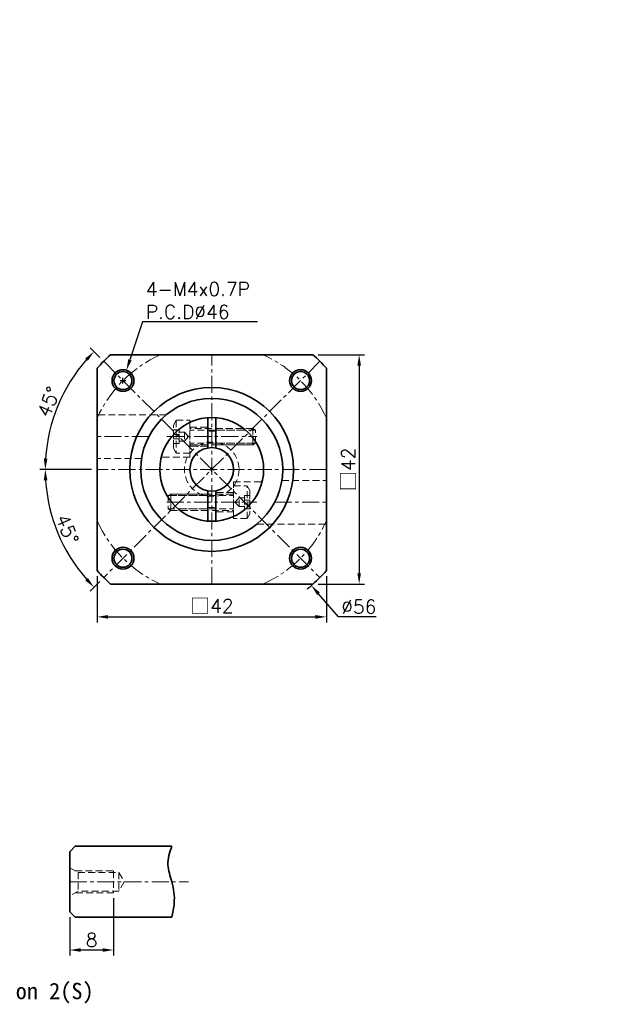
# Model space of a CAD drawing. Header units: millimetres. Extents: x -189 to 775, y -31 to 500.
# Tile 2 of 2: x 9 to 116, y -31 to 149. Entities that reach past the tile are written whole.
import ezdxf

# ---------------------------------------------------------------- set-up
doc = ezdxf.new("R2010")
doc.units = ezdxf.units.MM
doc.header["$LTSCALE"] = 2.5
doc.linetypes.add('CENTER', pattern=[2, 1.25, -0.25, 0.25, -0.25])
doc.linetypes.add('DASHED', pattern=[0.75, 0.5, -0.25])
doc.layers.get('0').update_dxf_attribs({"lineweight": 35})
for name, color, linetype, lineweight in [('DIM', 6, 'Continuous', 18), ('中心線', 1, 'CENTER', 18), ('虛線', 5, 'DASHED', 18)]:
    doc.layers.add(name, color=color, linetype=linetype, lineweight=lineweight)
doc.styles.get("Standard").update_dxf_attribs({"font": 'romans.shx'})
doc.dimstyles.new('R', dxfattribs={"dimtxt": 2.5, "dimasz": 2, "dimexe": 1, "dimexo": 1, "dimgap": 0.6, "dimtad": 1, "dimtoh": 1, "dimdec": 4, "dimdsep": 46, "dimtxsty": 'Standard', "dimcen": 0.5, "dimdle": 1, "dimclrt": 7, "dimadec": 4, "dimazin": 2, "dimtfac": 1, "dimtdec": 4, "dimtofl": 0, "dimtmove": 0, "dimatfit": 3, "dimfxl": 0, "dimtolj": 1, "dimarcsym": 0})
doc.dimstyles.get("Standard").update_dxf_attribs({"dimtxt": 2.5, "dimasz": 2, "dimexe": 1, "dimexo": 1, "dimgap": 0.6, "dimtad": 1, "dimdec": 4, "dimdsep": 46, "dimtxsty": 'Standard', "dimcen": 0.5, "dimdle": 1, "dimclrt": 7, "dimadec": 4, "dimazin": 2, "dimtfac": 1, "dimtdec": 4, "dimtofl": 0, "dimtmove": 0, "dimatfit": 3, "dimfxl": 0, "dimtolj": 1, "dimarcsym": 0})

# ---------------------------------------------------------------- blocks, each defined once
blk = doc.blocks.new('*D20')
at = {"layer": 'Defpoints', "color": 0}
for p in [(23.1, 48.23), (65.1, 48.23), (65.1, 39.75)]:
    blk.add_point(p, dxfattribs=at)
at = {"layer": 'DIM', "color": 0, "lineweight": -2}
for p, q in [((23.1, 47.23), (23.1, 38.75)), ((65.1, 47.23), (65.1, 38.75)), ((25.1, 39.75), (63.1, 39.75))]:
    blk.add_line(p, q, dxfattribs=at)
at = {"layer": 'DIM', "color": 0}
for points in [[(25.1, 40.08), (25.1, 39.42), (23.1, 39.75)], [(63.1, 40.08), (63.1, 39.42), (65.1, 39.75)]]:
    blk.add_solid(points, dxfattribs=at)
at = {"layer": 'DIM', "color": 7, "insert": (44.1, 41.7), "char_height": 2.5, "attachment_point": 5}
blk.add_mtext('\\A1;{\\fPMingLiU|b0|i0|c136|p18;\\H1.083x;\\C0;□}42', dxfattribs=at)
blk = doc.blocks.new('*D36')
at = {"layer": 'Defpoints', "color": 0}
for p in [(24.3, 86.55), (17.69, 82), (23.1, 66.75), (65.1, 66.75), (63.9, 46.95)]:
    blk.add_point(p, dxfattribs=at)
at = {"layer": 'DIM', "color": 0, "lineweight": -2}
for p, q in [((23.59, 87.26), (21.83, 89.02)), ((22.1, 66.75), (12.6, 66.75))]:
    blk.add_line(p, q, dxfattribs=at)
blk.add_arc((44.1, 66.75), 30.5, 138.7578, 176.2422, dxfattribs=at)
at = {"layer": 'DIM', "color": 0}
for points in [[(20.92, 87.08), (21.41, 86.63), (22.53, 88.32)], [(14, 68.74), (13.33, 68.76), (13.6, 66.75)]]:
    blk.add_solid(points, dxfattribs=at)
at = {"layer": 'DIM', "color": 7, "insert": (14.21, 79.13), "char_height": 2.5, "attachment_point": 5, "rotation": 67.5}
blk.add_mtext('\\A1;45°', dxfattribs=at)
blk = doc.blocks.new('*D37')
at = {"layer": 'Defpoints', "color": 0}
for p in [(63.9, 86.55), (23.1, 66.75), (65.1, 66.75), (14.64, 58.86), (24.3, 46.95)]:
    blk.add_point(p, dxfattribs=at)
at = {"layer": 'DIM', "color": 0, "lineweight": -2}
for p, q in [((22.1, 66.75), (12.6, 66.75)), ((23.59, 46.24), (21.83, 44.48))]:
    blk.add_line(p, q, dxfattribs=at)
blk.add_arc((44.1, 66.75), 30.5, 183.7578, 221.2422, dxfattribs=at)
at = {"layer": 'DIM', "color": 0}
for points in [[(13.33, 64.74), (14, 64.76), (13.6, 66.75)], [(21.41, 46.87), (20.92, 46.41), (22.53, 45.18)]]:
    blk.add_solid(points, dxfattribs=at)
at = {"layer": 'DIM', "color": 7, "insert": (17.63, 55.79), "char_height": 2.5, "attachment_point": 5, "rotation": 292.5}
blk.add_mtext('\\A1;45°', dxfattribs=at)
blk = doc.blocks.new('A$C049F1E56')
at = {"layer": '虛線', "color": 7}
for p, q in [((0.5, 6), (0.5, 0)), ((15, 4.2), (3, 4.2)), ((14.5, 4.5), (3.2, 4.5)), ((14.5, 4.5), (14.5, 1.5)), ((15, 4.2), (14.5, 4.5)), ((15, 1.8), (15, 4.2)), ((15, 1.8), (3, 1.8)), ((3.2, 1.5), (14.5, 1.5)), ((14.5, 1.5), (15, 1.8))]:
    blk.add_line(p, q, dxfattribs=at)
for points in [[(0.5, 0), (0, 0.87), (0, 5.13), (0.5, 6), (3, 6), (3, 0)], [(0, 4.23), (0, 1.77), (1, 1.77), (1, 4.23)], [(1, 2.19), (1, 3.81), (2, 3.81), (2, 2.19)], [(0, 3.37), (0, 2.63), (1, 2.63), (1, 3.37)]]:
    blk.add_lwpolyline(points, close=True, dxfattribs=at)
blk.add_lwpolyline([(2, 3.81), (2.76, 3), (2, 2.19)], dxfattribs=at)
for centre, start, end in [((3.2, 4.7), 180, 270), ((3.2, 1.3), 90, 180)]:
    blk.add_arc(centre, 0.2, start, end, dxfattribs=at)
blk = doc.blocks.new('A$C4257326B')
at = {"color": 7}
for p, q in [((8.75, 18.97), (8.75, 13.43)), ((10.25, 18.97), (10.25, 13.43)), ((8.75, 5.57), (8.75, 0.03)), ((10.25, 5.57), (10.25, 0.03))]:
    blk.add_line(p, q, dxfattribs=at)
for radius in [9.5, 4]:
    blk.add_circle((9.5, 9.5), radius, dxfattribs=at)
at = {"layer": '中心線', "color": 7}
for p, q in [((1.25, 15.5), (17.75, 15.5)), ((1.25, 3.5), (17.75, 3.5))]:
    blk.add_line(p, q, dxfattribs=at)
at = {"layer": '虛線', "color": 7}
for p, q in [((5.5, 17.25), (8.75, 17.25)), ((10.25, 17), (15.33, 17)), ((10.25, 16.7), (15.7, 16.7)), ((5.5, 13.75), (8.75, 13.75)), ((10.25, 14.3), (17.7, 14.3)), ((10.25, 14), (17.87, 14)), ((8.75, 5), (1.13, 5)), ((8.75, 4.7), (1.3, 4.7)), ((13.5, 5.25), (10.25, 5.25)), ((8.75, 2.3), (3.3, 2.3)), ((8.75, 2), (3.67, 2)), ((13.5, 1.75), (10.25, 1.75))]:
    blk.add_line(p, q, dxfattribs=at)
for points in [[(5.5, 18.12), (5.5, 11.75), (0.27, 11.75)], [(13.5, 0.88), (13.5, 7.25)], [(13.5, 7.25), (18.73, 7.25)]]:
    blk.add_lwpolyline(points, dxfattribs=at)
blk.add_circle((9.5, 9.5), 5, dxfattribs=at)
for start, end in [(83.8494, 96.1506), (263.8494, 276.1506)]:
    blk.add_arc((9.5, 9.5), 7, start, end, dxfattribs=at)
blk.add_blockref('A$C049F1E56', (2.5, 12.5), dxfattribs=at)
at = {"layer": '虛線', "color": 7, "rotation": 180}
blk.add_blockref('A$C049F1E56', (16.5, 6.5), dxfattribs=at)
blk = doc.blocks.new('*D43')
at = {"layer": 'Defpoints', "color": 0}
for p in [(26.1, -10.75), (18.1, -14.25), (18.1, -21.25)]:
    blk.add_point(p, dxfattribs=at)
at = {"layer": 'DIM', "color": 0, "lineweight": -2}
for p, q in [((26.1, -11.75), (26.1, -22.25)), ((18.1, -15.25), (18.1, -22.25)), ((24.1, -21.25), (20.1, -21.25))]:
    blk.add_line(p, q, dxfattribs=at)
at = {"layer": 'DIM', "color": 0}
for points in [[(20.1, -20.92), (20.1, -21.58), (18.1, -21.25)], [(24.1, -20.92), (24.1, -21.58), (26.1, -21.25)]]:
    blk.add_solid(points, dxfattribs=at)
at = {"layer": 'DIM', "color": 7, "insert": (22.1, -19.4), "char_height": 2.5, "attachment_point": 5}
blk.add_mtext('\\A1;8', dxfattribs=at)
blk = doc.blocks.new('*D45')
at = {"layer": 'Defpoints', "color": 0}
for p in [(62.62, 87.75), (62.62, 45.75), (71.1, 45.75)]:
    blk.add_point(p, dxfattribs=at)
at = {"layer": 'DIM', "color": 0, "lineweight": -2}
for p, q in [((63.62, 87.75), (72.1, 87.75)), ((71.1, 85.75), (71.1, 47.75)), ((63.62, 45.75), (72.1, 45.75))]:
    blk.add_line(p, q, dxfattribs=at)
at = {"layer": 'DIM', "color": 0}
for points in [[(70.77, 85.75), (71.43, 85.75), (71.1, 87.75)], [(70.77, 47.75), (71.43, 47.75), (71.1, 45.75)]]:
    blk.add_solid(points, dxfattribs=at)
at = {"layer": 'DIM', "color": 7, "insert": (69.15, 66.75), "char_height": 2.5, "attachment_point": 5, "rotation": 90}
blk.add_mtext('\\A1;{\\fPMingLiU|b0|i0|c136|p18;\\H1.083x;\\C0;□\\Fromans|c136;\\H0.92336x;\\C7;42}', dxfattribs=at)
blk = doc.blocks.new('*D46')
at = {"layer": 'Defpoints', "color": 0}
for p in [(25.86, 87.99), (62.34, 45.51)]:
    blk.add_point(p, dxfattribs=at)
at = {"layer": 'DIM', "color": 0, "lineweight": -2}
for p, q in [((43.6, 66.75), (44.6, 66.75)), ((44.1, 66.25), (44.1, 67.25)), ((67.29, 39.75), (63.65, 43.99)), ((74.2, 39.75), (67.29, 39.75))]:
    blk.add_line(p, q, dxfattribs=at)
blk.add_arc((44.1, 66.75), 28, 308.611, 311.4096, dxfattribs=at)
at = {"layer": 'DIM', "color": 0}
blk.add_solid([(63.9, 44.21), (63.39, 43.77), (62.34, 45.51)], dxfattribs=at)
at = {"layer": 'DIM', "color": 7, "insert": (71.04, 41.6), "char_height": 2.5, "attachment_point": 5}
blk.add_mtext('\\A1;∅56', dxfattribs=at)
blk = doc.blocks.new('*D47')
at = {"layer": 'Defpoints', "color": 0}
for p in [(28.47, 84.91), (27.2, 81.12)]:
    blk.add_point(p, dxfattribs=at)
at = {"layer": 'DIM', "color": 0, "lineweight": -2}
for p, q in [((31.42, 93.75), (29.1, 86.81)), ((52.49, 93.75), (31.42, 93.75)), ((27.34, 83.01), (28.34, 83.01)), ((27.84, 82.51), (27.84, 83.51))]:
    blk.add_line(p, q, dxfattribs=at)
at = {"layer": 'DIM', "color": 0}
blk.add_solid([(28.79, 86.91), (29.42, 86.7), (28.47, 84.91)], dxfattribs=at)
at = {"layer": 'DIM', "color": 7, "insert": (32.02, 101.02), "char_height": 2.5, "attachment_point": 1}
blk.add_mtext('\\A1;4-M4x0.7P\\PP.C.D%%C46', dxfattribs=at)

msp = doc.modelspace()

# ---------------------------------------------------------------- linework, layer by layer
at = {"color": 7}
for p, q in [((25.58024, 87.74944), (62.62076, 87.74944)), ((23.1005, 48.22918), (23.1005, 85.2697)), ((65.1005, 85.2697), (65.1005, 48.22918)), ((62.62076, 45.74944), (25.58024, 45.74944))]:
    msp.add_line(p, q, dxfattribs=at)
msp.add_lwpolyline([(36.8005, -15.25056), (19.1005, -15.25056), (18.1005, -14.25056), (18.1005, -3.25056), (19.1005, -2.25056), (36.8005, -2.25056)])
at = {"color": 0}
for centre, radius in [((27.83705, 83.01289), 2), ((60.36396, 83.01289), 2), ((27.83705, 83.01289), 1.65), ((60.36396, 83.01289), 1.65), ((44.1005, 66.74944), 15), ((27.83705, 50.48598), 2), ((60.36396, 50.48598), 2), ((27.83705, 50.48598), 1.65), ((60.36396, 50.48598), 1.65)]:
    msp.add_circle(centre, radius, dxfattribs=at)
at = {"color": 7}
msp.add_circle((44.1005, 66.74944), 13, dxfattribs=at)
for start, end in [(131.4096221, 138.5903779), (41.4096221, 48.5903779), (221.4096221, 228.5903779), (311.4096221, 318.5903779)]:
    msp.add_arc((44.1005, 66.74944), 28, start, end, dxfattribs=at)
msp.add_spline([(36.8005, -2.25056), (36.05403, -5.63853), (36.8005, -8.75056), (37.21695, -12.69865), (36.8005, -15.25056)], degree=3)
at = {"layer": '中心線', "color": 7}
for p, q in [((24.30151, 86.54843), (63.89949, 46.95045)), ((63.89949, 86.54843), (24.30151, 46.95045)), ((44.1005, 45.74944), (44.1005, 87.74944)), ((32.56794, 72.74944), (23.1005, 72.74944)), ((65.1005, 66.74944), (23.1005, 66.74944)), ((55.63307, 60.74944), (65.1005, 60.74944)), ((18.1005, -8.75056), (39.84926, -8.75056))]:
    msp.add_line(p, q, dxfattribs=at)
at = {"layer": '中心線', "color": 0}
for start, end in [(114.0706146, 155.9293854), (24.0706146, 65.9293854), (204.0706146, 245.9293854), (294.0706146, 335.9293854)]:
    msp.add_arc((44.1005, 66.74944), 23, start, end, dxfattribs=at)
at = {"layer": '中心線', "color": 7}
msp.add_arc((44.1005, 66.74944), 23, 24.0706146, 24.2713783, dxfattribs=at)
at = {"layer": '虛線', "color": 7}
for p, q in [((35.79388, 76.74944), (23.1005, 76.74944)), ((31.25527, 68.74944), (23.1005, 68.74944)), ((56.94574, 64.74944), (65.1005, 64.74944)), ((52.40713, 56.74944), (65.1005, 56.74944)), ((18.1005, -6.18454), (19.6005, -7.05056)), ((19.08089, -6.75056), (26.1005, -6.75056)), ((19.6005, -7.05056), (19.6005, -10.45056)), ((19.6005, -7.05056), (27.1005, -7.05056)), ((26.1005, -6.75056), (26.1005, -10.75056)), ((27.1005, -7.05056), (27.1005, -10.45056)), ((27.1005, -7.05056), (28.082, -8.75056)), ((28.082, -8.75056), (27.1005, -10.45056)), ((19.6005, -10.45056), (18.1005, -11.31659)), ((26.1005, -10.75056), (19.08089, -10.75056)), ((27.1005, -10.45056), (19.6005, -10.45056))]:
    msp.add_line(p, q, dxfattribs=at)

# ---------------------------------------------------------------- block references
at = {"color": 7}
msp.add_blockref('A$C4257326B', (34.6005, 57.24944), dxfattribs=at)

# ---------------------------------------------------------------- texts
at = {"insert": (-12.22394, -27.25056), "char_height": 3, "width": 47.4777489, "attachment_point": 1}
msp.add_mtext('{\\fDFKai-SB|b1|i0|c0|p65;Shaft Option \\fDFKai-SB|b1|i0|c136|p65;2\\fDFKai-SB|b1|i0|c0|p65;(\\fDFKai-SB|b1|i0|c136|p65;S\\fDFKai-SB|b1|i0|c0|p65;)}', dxfattribs=at)
at = {"layer": 'DIM', "color": 7, "char_height": 3.125, "width": 2}
for insert, attachment_point in [((88.33562, 149.09553), 1), ((116.37101, 133.97787), 1), ((11.83562, -4.02947), 9), ((39.87101, -19.14713), 9)]:
    msp.add_mtext('\\A1;', dxfattribs=dict(at, insert=insert, attachment_point=attachment_point))

# ---------------------------------------------------------------- dimensions: what is measured, and where the dimension line sits
at = {"layer": 'DIM', "color": 0}
dim = msp.add_diameter_dim_2p(p1=(27.20454, 81.11554), p2=(28.46955, 84.91024), text='4-M4x0.7P\\PP.C.D%%C46', dimstyle='R', dxfattribs=at)
dim.commit()
dim.dimension.update_dxf_attribs({"geometry": '*D47', "text_midpoint": (42.2543, 93.74944), "dimtype": 163})
at = {"layer": 'DIM', "color": 7}
for base, line1, line2, picture, middle in [((17.68673, 81.99944), ((65.1005, 66.74944), (23.1005, 66.74944)), ((24.30151, 86.54843), (63.89949, 46.95045)), '*D36', (15.92218, 78.42128)), ((14.63977, 58.85546), ((63.89949, 86.54843), (24.30151, 46.95045)), ((65.1005, 66.74944), (23.1005, 66.74944)), '*D37', (15.92218, 55.07759))]:
    dim = msp.add_angular_dim_2l(base=base, line1=line1, line2=line2, dimstyle='Standard', override={"dimtofl": 1}, dxfattribs=at)
    dim.commit()
    dim.dimension.update_dxf_attribs({"geometry": picture, "text_midpoint": middle, "dimtype": 162})
at = {"layer": 'DIM', "color": 0}
dim = msp.add_diameter_dim_2p(p1=(25.85759, 87.99081), p2=(62.34342, 45.50806), dimstyle='R', dxfattribs=at)
dim.commit()
dim.dimension.update_dxf_attribs({"geometry": '*D46', "text_midpoint": (71.04391, 39.74944), "dimtype": 163})
dim = msp.add_linear_dim(base=(71.1005, 45.74944), p1=(62.62076, 87.74944), p2=(62.62076, 45.74944), angle=90, text='{\\fPMingLiU|b0|i0|c136|p18;\\H1.083x;\\C0;□\\Fromans|c136;\\H0.92336x;\\C7;<>}', dimstyle='Standard', dxfattribs=at)
dim.commit()
dim.dimension.update_dxf_attribs({"geometry": '*D45', "text_midpoint": (69.14675, 66.74944)})
at = {"layer": 'DIM', "color": 7}
dim = msp.add_linear_dim(base=(65.1005, 39.74944), p1=(23.1005, 48.22918), p2=(65.1005, 48.22918), text='{\\fPMingLiU|b0|i0|c136|p18;\\H1.083x;\\C0;□}<>', dimstyle='Standard', override={"dimtofl": 1}, dxfattribs=at)
dim.commit()
dim.dimension.update_dxf_attribs({"geometry": '*D20', "text_midpoint": (44.1005, 39.74944), "dimtype": 160})
dim = msp.add_linear_dim(base=(18.1005, -21.25056), p1=(26.1005, -10.75056), p2=(18.1005, -14.25056), dimstyle='Standard', override={"dimtofl": 1}, dxfattribs=at)
dim.commit()
dim.dimension.update_dxf_attribs({"geometry": '*D43', "text_midpoint": (22.1005, -21.25056), "dimtype": 160})

doc.saveas('drawing.dxf')
